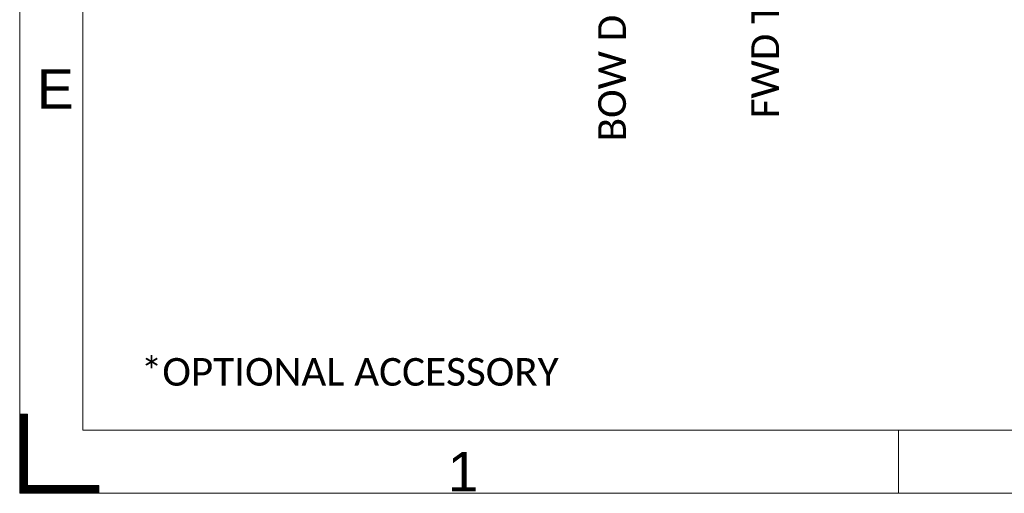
# Model space of a CAD drawing. Header units: millimetres. Extents: x -8 to 594, y 0 to 420.
# Tile 1 of 249: x 0 to 125, y 0 to 60. Entities that reach past the tile are written whole.
import ezdxf

# ---------------------------------------------------------------- set-up
doc = ezdxf.new("R2010")
doc.units = ezdxf.units.MM
doc.layers.add('1', color=7, linetype='Continuous', true_color=0xffffff)
doc.layers.add('256', color=7, linetype='Continuous', true_color=0xffffff)
doc.styles.add('Arial', font='txt')
doc.styles.add('Calibri', font='txt')
doc.dimstyles.get("Standard").update_dxf_attribs({"dimtxt": 0.18, "dimasz": 0.18, "dimexe": 0.18, "dimexo": 0.0625, "dimgap": 0.09, "dimtad": 0, "dimtih": 1, "dimtoh": 1, "dimdec": 4, "dimzin": 0, "dimdsep": 46, "dimtxsty": 'Standard', "dimcen": 0.09, "dimadec": 0, "dimazin": 0, "dimtfac": 1, "dimtdec": 4, "dimtofl": 0, "dimtmove": 0, "dimatfit": 3, "dimfxl": 0, "dimtolj": 1, "dimtzin": 0, "dimarcsym": 0})

# ---------------------------------------------------------------- blocks, each defined once
blk = doc.blocks.new('HATCH7')
at = {"color": 163, "lineweight": 13}
for p, q in [((0, 9.98988), (1, 9.98988)), ((0, 9.94755), (1, 9.94755)), ((0, 9.90522), (1, 9.90522)), ((0, 9.86289), (1, 9.86289)), ((0, 9.82056), (1, 9.82056)), ((0, 9.77823), (1, 9.77823)), ((0, 9.7359), (1, 9.7359)), ((0, 9.69357), (1, 9.69357)), ((0, 9.65124), (1, 9.65124)), ((0, 9.60891), (1, 9.60891)), ((0, 9.56658), (1, 9.56658)), ((0, 9.52425), (1, 9.52425)), ((0, 9.48192), (1, 9.48192)), ((0, 9.43959), (1, 9.43959)), ((0, 9.39726), (1, 9.39726)), ((0, 9.35493), (1, 9.35493)), ((0, 9.3126), (1, 9.3126)), ((0, 9.27027), (1, 9.27027)), ((0, 9.22794), (1, 9.22794)), ((0, 9.18561), (1, 9.18561)), ((0, 9.14328), (1, 9.14328)), ((0, 9.10095), (1, 9.10095)), ((0, 9.05862), (1, 9.05862)), ((0, 9.01629), (1, 9.01629)), ((0, 8.97396), (1, 8.97396)), ((0, 8.93163), (1, 8.93163)), ((0, 8.8893), (1, 8.8893)), ((0, 8.84697), (1, 8.84697)), ((0, 8.80464), (1, 8.80464)), ((0, 8.76231), (1, 8.76231)), ((0, 8.71998), (1, 8.71998)), ((0, 8.67765), (1, 8.67765)), ((0, 8.63532), (1, 8.63532)), ((0, 8.59299), (1, 8.59299)), ((0, 8.55066), (1, 8.55066)), ((0, 8.50833), (1, 8.50833)), ((0, 8.466), (1, 8.466)), ((0, 8.42367), (1, 8.42367)), ((0, 8.38134), (1, 8.38134)), ((0, 8.33901), (1, 8.33901)), ((0, 8.29668), (1, 8.29668)), ((0, 8.25435), (1, 8.25435)), ((0, 8.21202), (1, 8.21202)), ((0, 8.16969), (1, 8.16969)), ((0, 8.12736), (1, 8.12736)), ((0, 8.08503), (1, 8.08503)), ((0, 8.0427), (1, 8.0427)), ((0, 8.00037), (1, 8.00037)), ((0, 7.95804), (1, 7.95804)), ((0, 7.91571), (1, 7.91571)), ((0, 7.87338), (1, 7.87338)), ((0, 7.83105), (1, 7.83105)), ((0, 7.78872), (1, 7.78872)), ((0, 7.74639), (1, 7.74639)), ((0, 7.70406), (1, 7.70406)), ((0, 7.66173), (1, 7.66173)), ((0, 7.6194), (1, 7.6194)), ((0, 7.57707), (1, 7.57707)), ((0, 7.53474), (1, 7.53474)), ((0, 7.49241), (1, 7.49241)), ((0, 7.45008), (1, 7.45008)), ((0, 7.40775), (1, 7.40775)), ((0, 7.36542), (1, 7.36542)), ((0, 7.32309), (1, 7.32309)), ((0, 7.28076), (1, 7.28076)), ((0, 7.23843), (1, 7.23843)), ((0, 7.1961), (1, 7.1961)), ((0, 7.15377), (1, 7.15377)), ((0, 7.11144), (1, 7.11144)), ((0, 7.06911), (1, 7.06911)), ((0, 7.02678), (1, 7.02678)), ((0, 6.98445), (1, 6.98445)), ((0, 6.94212), (1, 6.94212)), ((0, 6.89979), (1, 6.89979)), ((0, 6.85746), (1, 6.85746)), ((0, 6.81513), (1, 6.81513)), ((0, 6.7728), (1, 6.7728)), ((0, 6.73047), (1, 6.73047)), ((0, 6.68814), (1, 6.68814)), ((0, 6.64581), (1, 6.64581)), ((0, 6.60348), (1, 6.60348)), ((0, 6.56115), (1, 6.56115)), ((0, 6.51882), (1, 6.51882)), ((0, 6.47649), (1, 6.47649)), ((0, 6.43416), (1, 6.43416)), ((0, 6.39183), (1, 6.39183)), ((0, 6.3495), (1, 6.3495)), ((0, 6.30717), (1, 6.30717)), ((0, 6.26484), (1, 6.26484)), ((0, 6.22251), (1, 6.22251)), ((0, 6.18018), (1, 6.18018)), ((0, 6.13785), (1, 6.13785)), ((0, 6.09552), (1, 6.09552)), ((0, 6.05319), (1, 6.05319)), ((0, 6.01086), (1, 6.01086)), ((0, 5.96853), (1, 5.96853)), ((0, 5.9262), (1, 5.9262)), ((0, 5.88387), (1, 5.88387)), ((0, 5.84154), (1, 5.84154)), ((0, 5.79921), (1, 5.79921)), ((0, 5.75688), (1, 5.75688)), ((0, 5.71455), (1, 5.71455)), ((0, 5.67222), (1, 5.67222)), ((0, 5.62989), (1, 5.62989)), ((0, 5.58756), (1, 5.58756)), ((0, 5.54523), (1, 5.54523)), ((0, 5.5029), (1, 5.5029)), ((0, 5.46057), (1, 5.46057)), ((0, 5.41824), (1, 5.41824)), ((0, 5.37591), (1, 5.37591)), ((0, 5.33358), (1, 5.33358)), ((0, 5.29125), (1, 5.29125)), ((0, 5.24892), (1, 5.24892)), ((0, 5.20659), (1, 5.20659)), ((0, 5.16426), (1, 5.16426)), ((0, 5.12193), (1, 5.12193)), ((0, 5.0796), (1, 5.0796)), ((0, 5.03727), (1, 5.03727)), ((0, 4.99494), (1, 4.99494)), ((0, 4.95261), (1, 4.95261)), ((0, 4.91028), (1, 4.91028)), ((0, 4.86795), (1, 4.86795)), ((0, 4.82562), (1, 4.82562)), ((0, 4.78329), (1, 4.78329)), ((0, 4.74096), (1, 4.74096)), ((0, 4.69863), (1, 4.69863)), ((0, 4.6563), (1, 4.6563)), ((0, 4.61397), (1, 4.61397)), ((0, 4.57164), (1, 4.57164)), ((0, 4.52931), (1, 4.52931)), ((0, 4.48698), (1, 4.48698)), ((0, 4.44465), (1, 4.44465)), ((0, 4.40232), (1, 4.40232)), ((0, 4.35999), (1, 4.35999)), ((0, 4.31766), (1, 4.31766)), ((0, 4.27533), (1, 4.27533)), ((0, 4.233), (1, 4.233)), ((0, 4.19067), (1, 4.19067)), ((0, 4.14834), (1, 4.14834)), ((0, 4.10601), (1, 4.10601)), ((0, 4.06368), (1, 4.06368)), ((0, 4.02135), (1, 4.02135)), ((0, 3.97902), (1, 3.97902)), ((0, 3.93669), (1, 3.93669)), ((0, 3.89436), (1, 3.89436)), ((0, 3.85203), (1, 3.85203)), ((0, 3.8097), (1, 3.8097)), ((0, 3.76737), (1, 3.76737)), ((0, 3.72504), (1, 3.72504)), ((0, 3.68271), (1, 3.68271)), ((0, 3.64038), (1, 3.64038)), ((0, 3.59805), (1, 3.59805)), ((0, 3.55572), (1, 3.55572)), ((0, 3.51339), (1, 3.51339)), ((0, 3.47106), (1, 3.47106)), ((0, 3.42873), (1, 3.42873)), ((0, 3.3864), (1, 3.3864)), ((0, 3.34407), (1, 3.34407)), ((0, 3.30174), (1, 3.30174)), ((0, 3.25941), (1, 3.25941)), ((0, 3.21708), (1, 3.21708)), ((0, 3.17475), (1, 3.17475)), ((0, 3.13242), (1, 3.13242)), ((0, 3.09009), (1, 3.09009)), ((0, 3.04776), (1, 3.04776)), ((0, 3.00543), (1, 3.00543)), ((0, 2.9631), (1, 2.9631)), ((0, 2.92077), (1, 2.92077)), ((0, 2.87844), (1, 2.87844)), ((0, 2.83611), (1, 2.83611)), ((0, 2.79378), (1, 2.79378)), ((0, 2.75145), (1, 2.75145)), ((0, 2.70912), (1, 2.70912)), ((0, 2.66679), (1, 2.66679)), ((0, 2.62446), (1, 2.62446)), ((0, 2.58213), (1, 2.58213)), ((0, 2.5398), (1, 2.5398)), ((0, 2.49747), (1, 2.49747)), ((0, 2.45514), (1, 2.45514)), ((0, 2.41281), (1, 2.41281)), ((0, 2.37048), (1, 2.37048)), ((0, 2.32815), (1, 2.32815)), ((0, 2.28582), (1, 2.28582)), ((0, 2.24349), (1, 2.24349)), ((0, 2.20116), (1, 2.20116)), ((0, 2.15883), (1, 2.15883)), ((0, 2.1165), (1, 2.1165)), ((0, 2.07417), (1, 2.07417)), ((0, 2.03184), (1, 2.03184)), ((0, 1.98951), (1, 1.98951)), ((0, 1.94718), (1, 1.94718)), ((0, 1.90485), (1, 1.90485)), ((0, 1.86252), (1, 1.86252)), ((0, 1.82019), (1, 1.82019)), ((0, 1.77786), (1, 1.77786)), ((0, 1.73553), (1, 1.73553)), ((0, 1.6932), (1, 1.6932)), ((0, 1.65087), (1, 1.65087)), ((0, 1.60854), (1, 1.60854)), ((0, 1.56621), (1, 1.56621)), ((0, 1.52388), (1, 1.52388)), ((0, 1.48155), (1, 1.48155)), ((0, 1.43922), (1, 1.43922)), ((0, 1.39689), (1, 1.39689)), ((0, 1.35456), (1, 1.35456)), ((0, 1.31223), (1, 1.31223)), ((0, 1.2699), (1, 1.2699)), ((0, 1.22757), (1, 1.22757)), ((0, 1.18524), (1, 1.18524)), ((0, 1.14291), (1, 1.14291)), ((0, 1.10058), (1, 1.10058)), ((0, 1.05825), (1, 1.05825)), ((0, 1.01592), (1, 1.01592)), ((0, 0.97359), (10, 0.97359)), ((0, 0.93126), (10, 0.93126)), ((0, 0.88893), (10, 0.88893)), ((0, 0.8466), (10, 0.8466)), ((0, 0.80427), (10, 0.80427)), ((0, 0.76194), (10, 0.76194)), ((0, 0.71961), (10, 0.71961)), ((0, 0.67728), (10, 0.67728)), ((0, 0.63495), (10, 0.63495)), ((0, 0.59262), (10, 0.59262)), ((0, 0.55029), (10, 0.55029)), ((0, 0.50796), (10, 0.50796)), ((0, 0.46563), (10, 0.46563)), ((0, 0.4233), (10, 0.4233)), ((0, 0.38097), (10, 0.38097)), ((0, 0.33864), (10, 0.33864)), ((0, 0.29631), (10, 0.29631)), ((0, 0.25398), (10, 0.25398)), ((0, 0.21165), (10, 0.21165)), ((0, 0.16932), (10, 0.16932)), ((0, 0.12699), (10, 0.12699)), ((0, 0.08466), (10, 0.08466)), ((0, 0.04233), (10, 0.04233))]:
    blk.add_line(p, q, dxfattribs=at)
blk = doc.blocks.new('_U0')
at = {"layer": '1', "color": 18, "lineweight": 13}
for p, q in [((114.49, 124.77), (90.8, 124.77)), ((92.8, 124.77), (92.8, 97.05)), ((254.87, 105.46), (90.8, 105.46))]:
    blk.add_line(p, q, dxfattribs=at)
at = {"layer": '1', "color": 18}
for points in [[(92.8, 124.77), (93.73, 121.27), (91.86, 121.27)], [(92.8, 105.46), (91.86, 108.96), (93.73, 108.96)]]:
    blk.add_solid(points, dxfattribs=at)
at = {"layer": '1', "color": 18, "linetype": 'Continuous', "lineweight": 13, "char_height": 3.5, "attachment_point": 7, "rotation": 90, "line_spacing_factor": 1.399613, "style": 'Calibri'}
for s, insert in [('\\fCalibri|b0|i0;\\W1.0000;0.39', (96.14, 86.26)), ('\\fCalibri|b0|i0;\\W1.0000;FWD TIE DOWN', (96.14, 47.47))]:
    blk.add_mtext(s, dxfattribs=dict(at, insert=insert))
blk = doc.blocks.new('_U11')
at = {"layer": '1', "color": 18, "lineweight": 13}
for p, q in [((146.86, 141.18), (71.42, 141.18)), ((73.42, 141.18), (73.42, 96.45)), ((254.87, 105.46), (71.42, 105.46))]:
    blk.add_line(p, q, dxfattribs=at)
at = {"layer": '1', "color": 18}
for points in [[(73.42, 141.18), (74.35, 137.68), (72.48, 137.68)], [(73.42, 105.46), (72.48, 108.96), (74.35, 108.96)]]:
    blk.add_solid(points, dxfattribs=at)
at = {"layer": '1', "color": 18, "linetype": 'Continuous', "lineweight": 13, "char_height": 3.5, "attachment_point": 7, "rotation": 90, "line_spacing_factor": 1.399613, "style": 'Calibri'}
for s, insert in [('\\fCalibri|b0|i0;\\W1.0000;0.71', (76.76, 85.66)), ('\\fCalibri|b0|i0;\\W1.0000;BOW DEFLEATED', (76.76, 44.56))]:
    blk.add_mtext(s, dxfattribs=dict(at, insert=insert))

msp = doc.modelspace()

# ---------------------------------------------------------------- linework, layer by layer
at = {"layer": '256', "color": 163, "linetype": 'Continuous', "lineweight": 18}
for p, q in [((0, 0), (0, 420)), ((8, 8), (8, 412)), ((0, 0), (0, 10)), ((0, 10), (1, 10)), ((1, 10), (1, 1)), ((0, 8), (0, 0)), ((586, 8), (8, 8)), ((111.219, 8), (111.219, 0)), ((8, 0), (0, 0)), ((10, 0), (0, 0)), ((594, 0), (0, 0)), ((1, 1), (10, 1)), ((10, 1), (10, 0))]:
    msp.add_line(p, q, dxfattribs=at)

# ---------------------------------------------------------------- block references
at = {"layer": '256', "color": 163, "linetype": 'Continuous', "lineweight": 13}
msp.add_blockref('HATCH7', (0, 0), dxfattribs=at)

# ---------------------------------------------------------------- texts
at = {"layer": '1', "color": 18, "linetype": 'Continuous', "lineweight": 13, "insert": (15.336, 5.42), "char_height": 3.5, "attachment_point": 7, "line_spacing_factor": 1.399613, "style": 'Calibri'}
msp.add_mtext('\\fCalibri|b0|i0;\\W1.0000;*OPTIONAL ACCESSORY\\P ', dxfattribs=at)
at = {"layer": '256', "color": 18, "linetype": 'Continuous', "lineweight": 13, "char_height": 5, "attachment_point": 7, "line_spacing_factor": 1.047437, "style": 'Arial'}
for s, insert in [('\\fArial|b0|i0;\\W1.0000;E', (2.186, 48.682)), ('\\fArial|b0|i0;\\W1.0000;1', (54.182, 0.235))]:
    msp.add_mtext(s, dxfattribs=dict(at, insert=insert))

# ---------------------------------------------------------------- dimensions: what is measured, and where the dimension line sits
at = {"layer": '1', "color": 18, "linetype": 'Continuous', "lineweight": 13}
for base, p2, text, picture, middle in [((73.416, 141.179), (146.864, 141.179), '\\fCalibri|b0|i0;\\C18;{\\H1.00x;\\fCalibri|b0|i0;BOW DEFLEATED\\fCalibri|b0|i0;}\\C18; <> ', '_U11', (73.416, 69.675)), ((92.796, 124.767), (114.49, 124.767), '\\fCalibri|b0|i0;\\C18;{\\H1.00x;\\fCalibri|b0|i0;FWD TIE DOWN\\fCalibri|b0|i0;}\\C18; <> ', '_U0', (92.796, 71.43))]:
    dim = msp.add_linear_dim(base=base, p1=(254.873, 105.461), p2=p2, angle=90, text=text, dimstyle='Standard', override={"dimtxt": 3.5, "dimasz": 3.5, "dimexe": 2, "dimexo": 0, "dimgap": 1.5, "dimtih": 0, "dimtoh": 0, "dimdec": 2, "dimlfac": 0.02, "dimdsep": 46, "dimlunit": 2, "dimtxsty": 'Calibri', "dimsah": 1, "dimse1": 0, "dimse2": 0, "dimsd1": 0, "dimsd2": 0, "dimclrd": 18, "dimclre": 18, "dimclrt": 18, "dimtol": 0, "dimtm": -0.1, "dimtfac": 1, "dimtdec": 2, "dimtofl": 1, "dimtmove": 0, "dimlwd": 13, "dimlwe": 13}, dxfattribs=at)
    dim.commit()
    dim.dimension.update_dxf_attribs({"geometry": picture, "text_midpoint": middle, "dimtype": 160})

doc.saveas('drawing.dxf')
